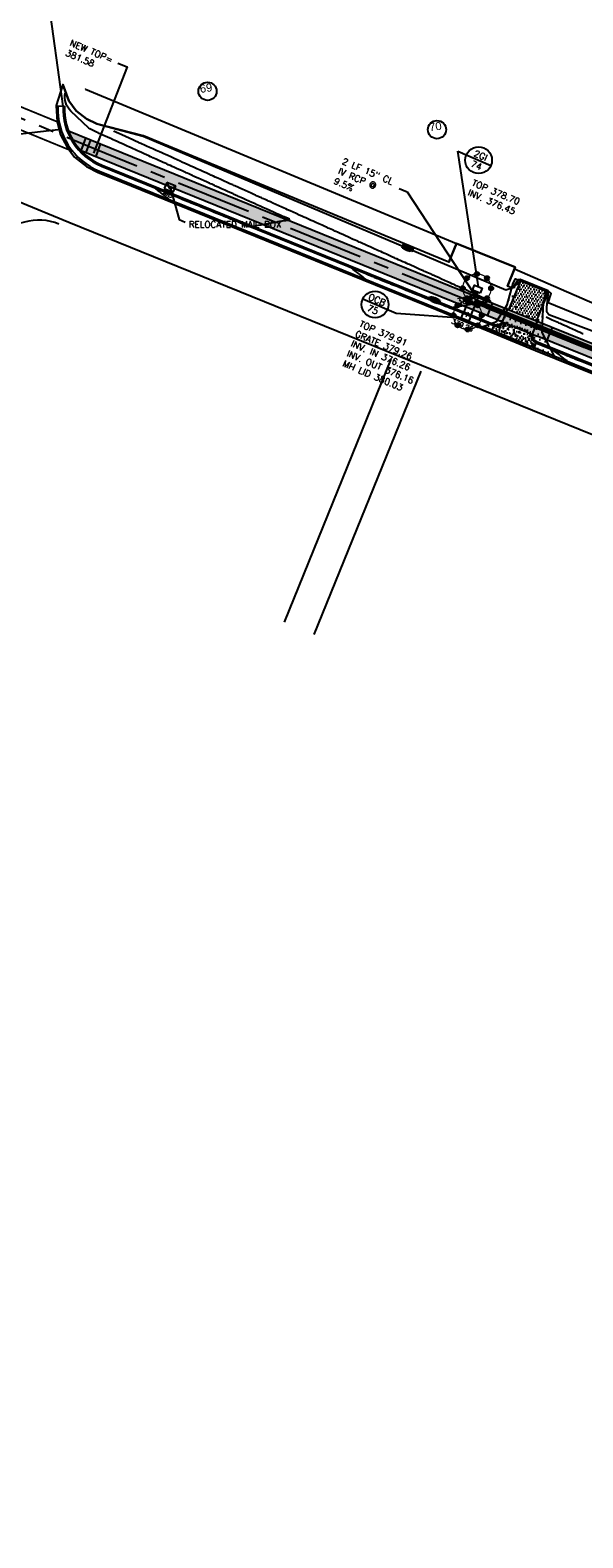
# Model space of a CAD drawing. Header units: feet. Extents: x 2087242 to 2092707, y 861919 to 865997.
# Tile 4 of 39: x 2089991 to 2090197, y 863752 to 864314. Entities that reach past the tile are written whole.
import ezdxf
from ezdxf.enums import TextEntityAlignment as Align

# ---------------------------------------------------------------- set-up
doc = ezdxf.new("R2010")
doc.units = ezdxf.units.FT
doc.header["$LTSCALE"] = 30
doc.header["$MEASUREMENT"] = 0
doc.linetypes.add('CENTER', pattern=[2, 1.25, -0.25, 0.25, -0.25])
doc.linetypes.add('HIDDEN', pattern=[0.375, 0.25, -0.125])
doc.layers.get('0').update_dxf_attribs({"color": 2})
for name, color, linetype in [('C-ANNO-LEGN', 2, 'Continuous'), ('C-ANNO-TEXT-STRM', 3, 'Continuous'), ('C-DEMO-HT', 4, 'Continuous'), ('C-DRIVEWAY', 1, 'Continuous'), ('C-DRIVEWAY-H', 1, 'Continuous'), ('C-EROS-IP', 52, 'Continuous'), ('C-EROS-SF', 2, 'SILT_FENCE'), ('C-GRADE-ESMT', 171, 'TCE'), ('C-MB-RELOCATED', 3, 'Continuous'), ('C-SPOT', 2, 'Continuous'), ('C-STRM-ESMT', 2, 'PDE'), ('C-STRM-PIPE', 1, 'HIDDEN'), ('C-STRM-STRC', 4, 'Continuous'), ('C-STRM-TEXT', 3, 'Continuous'), ('C-TOPO-MAJR-ORIG', 2, 'Continuous'), ('C-TOPO-MINR-ORIG', 1, 'Continuous'), ('C-TOPO-TXT', 2, 'Continuous'), ('GIS-CONC-DRIVEWAY', 252, 'Continuous'), ('GIS-PAINT', 252, 'Continuous'), ('LOD', 80, 'LOD'), ('P-APRONH', 62, 'Continuous'), ('P-BOC', 2, 'Continuous'), ('P-CL', 62, 'CENTER'), ('P-EOP', 2, 'Continuous'), ('P-FOC', 62, 'Continuous'), ('P-SW', 3, 'Continuous'), ('P-SW-H', 254, 'Continuous'), ('ZLEGEND', 2, 'Continuous')]:
    doc.layers.add(name, color=color, linetype=linetype)
doc.styles.add('ARIAL', font='arial.ttf', dxfattribs={"height": 0.08})
doc.styles.add('L100', font='simplex', dxfattribs={"height": 2})
doc.styles.add('L80', font='simplex.shx', dxfattribs={"height": 2.4})
doc.styles.add('LINE', font='simplex.shx', dxfattribs={"height": 0.9})
doc.styles.get("Standard").update_dxf_attribs({"font": 'simplex.shx'})
doc.linetypes.add('LOD', pattern='A,1,-0.4,["LOD",Standard,S=0.12,R=0,X=-0.375,Y=-0.06],0', length=1.4)
doc.linetypes.add('PDE', pattern='A,0.5,-0.2,["PDE",LINE,S=0.1,R=0,X=-0.1,Y=-0.05],-0.25', length=0.95)
doc.linetypes.add('SILT_FENCE', pattern='A,0.5,-0.2,["SF",LINE,S=0.1,R=0,X=-0.1,Y=-0.05],-0.2', length=0.9)
doc.linetypes.add('TCE', pattern='A,0.5,-0.2,["TCE",LINE,S=0.1,R=0,X=-0.1,Y=-0.05],-0.25', length=0.95)

# ---------------------------------------------------------------- blocks, each defined once
blk = doc.blocks.new('Stormip')
for points, const_width in [([(-0.45, 5.3, 1), (0.45, 5.3, 1)], 0.896), ([(-5.74, 0, 1), (-4.85, 0, 1)], 0.896), ([(-5.3, 0, 1), (5.3, 0, 1)], 0.448), ([(-4.19, 3.75, 1), (-3.3, 3.75, 1)], 0.896), ([(3.3, 3.75, 1), (4.19, 3.75, 1)], 0.896), ([(4.85, 0, 1), (5.74, 0, 1)], 0.896), ([(-4.19, -3.75, 1), (-3.3, -3.75, 1)], 0.896), ([(-0.45, -5.3, 1), (0.45, -5.3, 1)], 0.896), ([(3.3, -3.75, 1), (4.19, -3.75, 1)], 0.896)]:
    blk.add_lwpolyline(points, format="xyb", close=True, dxfattribs=dict(const_width=const_width))
for centre in [(0, 5.3), (-5.3, 0), (-3.75, 3.75), (3.75, 3.75), (5.3, 0), (-3.75, -3.75), (0, -5.3), (3.75, -3.75)]:
    blk.add_circle(centre, 0.795)

msp = doc.modelspace()

# ---------------------------------------------------------------- hatches: boundary and pattern name
at = {"layer": 'C-DEMO-HT'}
h = msp.add_hatch(dxfattribs=at)
h.set_pattern_fill('DOTS', color=3, scale=30, angle=223.4324, style=0)
h.set_pattern_definition([(223.43238035, (729.9066, -305.8034), (0.6082591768, -2.006128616), [0, -1.875])])
h.paths.add_polyline_path([(2090159.93, 864203.21), (2090162.22, 864204.05), (2090164.94, 864205.06), (2090168.89, 864211.29), (2090171.21, 864219.39), (2090172.08, 864221.06), (2090183.61, 864216.36), (2090182.4, 864212.03), (2090182.03, 864204.57), (2090181.85, 864200.98), (2090186.44, 864192.19)])
at = {"layer": 'C-DRIVEWAY-H'}
h = msp.add_hatch(dxfattribs=at)
h.set_pattern_fill('DOTS', color=256, scale=15, angle=53)
h.paths.add_polyline_path([(2090184.17, 864216.13), (2090173.99, 864220.29), (2090169.73, 864209.87), (2090179.91, 864205.71)])
at = {"layer": 'P-APRONH'}
h = msp.add_hatch(dxfattribs=at)
h.set_pattern_fill('AR-CONC', color=256, scale=0.4, angle=-22.1893)
h.set_pattern_definition([(27.81, (2090170.9091, 864200.3366), (2.56176, -1.31597), [0.3, -3.3]), (332.81, (2090170.909, 864200.3366), (0.6224, 2.99555), [0.24, -2.64]), (78.262, (2090171.1226, 864200.227), (3.1842, 1.6796), [0.25496, -2.8046]), (23.995, (2090171.2113, 864201.0774), (3.7028, -2.2253), [0.45, -4.95]), (74.446, (2090171.52, 864200.892), (4.9333, 2.196), [0.3824, -4.2069]), (328.995, (2090171.2113, 864201.0774), (4.9333, 2.196), [0.36, -3.96]), (358.81, (2090171.506, 864200.7411), (1.6026, -2.39294), [0.3, -3.3]), (303.81, (2090171.506, 864200.741), (1.99665, 2.3182), [0.24, -2.64]), (49.262, (2090171.6397, 864200.5417), (3.5992, -0.0747), [0.25496, -2.8046]), (15.311, (2090170.9091, 864200.3366), (0.54793, 1.21459), [0, -2.608, 0, -2.68, 0, -2.65]), (345.31, (2090170.9091, 864200.3366), (1.57017, 1.0634), [0, -1.528, 0, -2.548, 0, -1.01]), (305.311, (2090170.0832, 864200.6735), (1.94308, -0.88997), [0, -1, 0, -3.12, 0, -4.14]), (295.31, (2090169.7128, 864200.8246), (2.3112, -0.51024), [0, -1.3, 0, -2.072, 0, -2.94])])
h.paths.add_polyline_path([(2090178.02, 864201.08), (2090167.83, 864205.24, -0.414214), (2090163.92, 864203.59), (2090163.17, 864201.74), (2090178.91, 864195.32), (2090179.66, 864197.17, -0.414214)])
h.paths.add_polyline_path([(2090167.83, 864205.24), (2090167.37, 864205.43, -0.414214), (2090164.11, 864204.06), (2090163.92, 864203.59, 0.414214)])
h.paths.add_polyline_path([(2090178.48, 864200.89), (2090178.02, 864201.08, 0.414214), (2090179.66, 864197.17), (2090179.85, 864197.64, -0.414214)], flags=17)
at = {"layer": 'P-SW-H', "linetype": 'ByBlock'}
h = msp.add_hatch(color=256, dxfattribs=at)
h.dxf.hatch_style = 1
h.paths.add_polyline_path([(2090286.62, 864161.86), (2090260.68, 864172.39), (2090167.21, 864210.34), (2090005.3, 864276.08, 0.096805), (2090009.94, 864268.8), (2090165.33, 864205.71), (2090180.15, 864199.69), (2090258.8, 864167.76), (2090284.74, 864157.22), (2090296.78, 864152.34, -0.00131), (2090299.2, 864151.35), (2090442.62, 864092.24), (2090457.41, 864086.14), (2090512.63, 864063.39), (2090527.43, 864057.29), (2090603.65, 864025.88), (2090755.27, 863963.67), (2090770.07, 863957.59), (2090773.82, 863956.05), (2090775.72, 863960.67), (2090771.97, 863962.21), (2090757.2, 863968.29), (2090605.55, 864030.5), (2090529.33, 864061.91), (2090514.54, 864068.01), (2090459.32, 864090.77), (2090444.53, 864096.86), (2090301.1, 864155.97, 0.00131), (2090298.67, 864156.97)])

# ---------------------------------------------------------------- linework, layer by layer
at = {"layer": 'C-ANNO-LEGN'}
for centre in [(2090057.14, 864290.95), (2090142.73, 864276.66)]:
    msp.add_circle(centre, 3.39, dxfattribs=at)
at = {"layer": 'C-ANNO-TEXT-STRM'}
for p, q in [((2090150.46, 864268.58), (2090162.85, 864263.29)), ((2090158.16, 864218.06, 380), (2090150.46, 864268.58)), ((2090127.48, 864208.11), (2090115.02, 864213.39)), ((2090151.78, 864206.35, 380), (2090127.48, 864208.11))]:
    msp.add_line(p, q, dxfattribs=at)
for centre in [(2090158.25, 864265.25), (2090119.62, 864211.44)]:
    msp.add_circle(centre, 5, dxfattribs=at)
at = {"layer": 'C-DEMO-HT', "flags": 128}
msp.add_lwpolyline([(2090159.93, 864203.21), (2090162.22, 864204.05), (2090164.94, 864205.06), (2090168.89, 864211.29), (2090171.21, 864219.39), (2090172.08, 864221.06), (2090183.61, 864216.36), (2090182.4, 864212.03), (2090182.03, 864204.57), (2090181.85, 864200.98), (2090186.44, 864192.19)], close=True, dxfattribs=at)
at = {"layer": 'C-DRIVEWAY', "flags": 128}
msp.add_lwpolyline([(2090169.53, 864209.4), (2090173.99, 864220.29), (2090184.17, 864216.13), (2090179.73, 864205.26)], dxfattribs=at)
at = {"layer": 'C-EROS-SF'}
for p, q in [((2090017.78, 864263.45), (2090149.51, 864209.97)), ((2090179.85, 864197.64), (2090241.95, 864172.44))]:
    msp.add_line(p, q, dxfattribs=at)
at = {"layer": 'C-EROS-SF', "ltscale": 0.75, "flags": 128}
for points in [[(2090003.1, 864293.44), (2090005.44, 864287.41), (2090008.16, 864283.66), (2090012.01, 864280.73), (2090015.87, 864278.83), (2090033.16, 864274.19), (2090168.44, 864216.89), (2090171.1, 864217.75), (2090173.99, 864220.29)], [(2090184.17, 864216.13), (2090183.56, 864210.39), (2090183.59, 864209.01), (2090184.49, 864207.73), (2090250.07, 864183.08), (2090263.1, 864178.1), (2090267.45, 864182.34)]]:
    msp.add_lwpolyline(points, dxfattribs=at)
at = {"layer": 'C-GRADE-ESMT', "ltscale": 0.75, "elevation": 295, "flags": 128}
for points in [[(2090011.64, 864291.76), (2090011.64, 864291.76), (2090150.01, 864234.22)], [(2090171.64, 864224.77), (2090201.65, 864211.64), (2090254.13, 864189.35), (2090258.76, 864187.37)]]:
    msp.add_lwpolyline(points, dxfattribs=at)
at = {"layer": 'C-MB-RELOCATED'}
for p, q in [((2090041.92, 864256.91), (2090041.01, 864254.71)), ((2090041.01, 864254.71), (2090044.34, 864253.33)), ((2090045.25, 864255.54), (2090041.92, 864256.91)), ((2090041.92, 864256.91), (2090042.9, 864254.56)), ((2090042.9, 864254.56), (2090045.25, 864255.54)), ((2090044.34, 864253.33), (2090045.25, 864255.54))]:
    msp.add_line(p, q, dxfattribs=at)
for points in [[(2090003.27, 864285.41), (2089997.7, 864325.99), (2090000.97, 864324.65)], [(2090002.44, 864276.67), (2089983.94, 864274.54)], [(2090043.2, 864255.25), (2090046.52, 864243.08), (2090048.77, 864242.14)]]:
    msp.add_lwpolyline(points, dxfattribs=at)
at = {"layer": 'C-STRM-ESMT', "ltscale": 0.75, "flags": 128}
msp.add_lwpolyline([(2090147.15, 864227.25), (2090150, 864234.22), (2090150, 864234.22), (2090171.87, 864225.34), (2090169.01, 864218.29)], dxfattribs=at)
at = {"layer": 'C-STRM-PIPE', "color": 1, "linetype": 'Continuous'}
for p, q in [((2090156.07, 864214.59, 380), (2090156.83, 864216.44, 380)), ((2090157.23, 864214.12, 380), (2090157.98, 864215.97, 380)), ((2090247.26, 864175.27, 379), (2090157.24, 864211.82, 379)), ((2090247.73, 864176.43, 379), (2090157.71, 864212.98, 379))]:
    msp.add_line(p, q, dxfattribs=at)
at = {"layer": 'C-STRM-PIPE', "const_width": 1.25, "flags": 128}
for points, elevation in [([(2090156.65, 864214.35), (2090157.41, 864216.21)], 380), ([(2090247.5, 864175.85), (2090157.48, 864212.4)], 379)]:
    msp.add_lwpolyline(points, dxfattribs=dict(at, elevation=elevation))
at = {"layer": 'C-STRM-STRC'}
msp.add_line((2090156.91, 864211.01, 379), (2090154.13, 864212.14, 379), dxfattribs=at)
at = {"layer": 'C-STRM-STRC', "elevation": 379, "flags": 128}
msp.add_lwpolyline([(2090155.5, 864207.54), (2090158.04, 864213.79), (2090155.26, 864214.92), (2090152.72, 864208.67)], dxfattribs=at)
at = {"layer": 'C-STRM-STRC', "elevation": 380, "flags": 128}
for points in [[(2090158.79, 864215.64), (2090156.02, 864216.77), (2090156.77, 864218.62), (2090159.55, 864217.5)], [(2090154.56, 864205.22), (2090151.78, 864206.35), (2090152.72, 864208.67), (2090155.5, 864207.54)]]:
    msp.add_lwpolyline(points, close=True, dxfattribs=at)
at = {"layer": 'C-STRM-STRC'}
msp.add_circle((2090156.09, 864212.96), 1, dxfattribs=at)
at = {"layer": 'C-STRM-TEXT', "flags": 128}
for points in [[(2090023.71, 864301.46), (2090027.09, 864300.07), (2090014.63, 864267.81)], [(2090128.59, 864254.74), (2090131.62, 864253.44), (2090156.45, 864215.51)]]:
    msp.add_lwpolyline(points, dxfattribs=at)
at = {"layer": 'C-TOPO-MAJR-ORIG', "color": 2, "linetype": 'Continuous', "lineweight": -3, "elevation": 380}
msp.add_lwpolyline([(2090116.22, 864220.79), (2090116.19, 864220.81), (2090116.11, 864220.88), (2090115.92, 864221.03), (2090115.58, 864221.3), (2090115.08, 864221.7), (2090114.55, 864222.12), (2090114.09, 864222.49), (2090113.77, 864222.74), (2090113.4, 864223.02), (2090112.79, 864223.47), (2090112.1, 864223.99), (2090111.44, 864224.49), (2090111.05, 864224.83), (2090110.86, 864225), (2090110.81, 864225.08), (2090110.82, 864225.1), (2090110.83, 864225.1), (2090110.94, 864225.09), (2090111.24, 864224.99), (2090111.87, 864224.75), (2090112.92, 864224.33), (2090114.12, 864223.83), (2090115.33, 864223.32), (2090116.41, 864222.86), (2090117.21, 864222.52), (2090117.58, 864222.36), (2090117.92, 864222.22), (2090118.41, 864222.02), (2090118.9, 864221.82), (2090119.25, 864221.68), (2090119.55, 864221.56), (2090120.19, 864221.3), (2090121.04, 864220.96), (2090122.01, 864220.57), (2090122.99, 864220.17), (2090123.89, 864219.8), (2090124.6, 864219.52), (2090125.02, 864219.35), (2090125.45, 864219.17), (2090126.06, 864218.93), (2090126.77, 864218.64), (2090127.47, 864218.36), (2090128.08, 864218.11), (2090128.52, 864217.93), (2090128.98, 864217.75), (2090129.66, 864217.47), (2090130.45, 864217.15), (2090131.26, 864216.82), (2090131.96, 864216.54), (2090132.45, 864216.34), (2090132.95, 864216.14), (2090133.75, 864215.81), (2090134.73, 864215.42), (2090135.75, 864215), (2090136.69, 864214.62), (2090137.41, 864214.33), (2090137.79, 864214.18), (2090138.11, 864214.05), (2090138.58, 864213.86), (2090139.09, 864213.65), (2090139.56, 864213.46), (2090139.89, 864213.33), (2090140.3, 864213.16), (2090141.16, 864212.81), (2090142.31, 864212.35), (2090143.6, 864211.83), (2090144.87, 864211.31), (2090145.97, 864210.87), (2090146.75, 864210.55), (2090147.06, 864210.43), (2090147.19, 864210.37), (2090147.32, 864210.32), (2090147.51, 864210.24), (2090147.88, 864210.09), (2090148.25, 864209.95), (2090148.41, 864209.88), (2090148.44, 864209.95), (2090148.5, 864210.13), (2090148.6, 864210.34), (2090148.88, 864210.4), (2090149.61, 864210.53), (2090150.69, 864210.71), (2090152.01, 864210.93), (2090153.44, 864211.17), (2090154.88, 864211.41), (2090156.21, 864211.63), (2090157.34, 864211.82), (2090158.13, 864211.95), (2090158.49, 864212.01), (2090158.78, 864212.06), (2090159.21, 864212.13), (2090159.67, 864212.21), (2090160.09, 864212.28), (2090160.39, 864212.33), (2090160.75, 864212.37), (2090161.34, 864212.44), (2090161.97, 864212.53), (2090162.39, 864212.6), (2090162.61, 864212.66), (2090162.68, 864212.7), (2090162.69, 864212.71), (2090162.68, 864212.74), (2090162.61, 864212.8), (2090162.36, 864212.93), (2090161.86, 864213.16), (2090161.14, 864213.46), (2090160.5, 864213.71), (2090160.19, 864213.84), (2090159.95, 864213.95), (2090159.62, 864214.1), (2090159.38, 864214.2), (2090159.08, 864214.34), (2090158.37, 864214.66), (2090157.36, 864215.11), (2090156.16, 864215.65), (2090154.91, 864216.22), (2090153.7, 864216.76), (2090152.68, 864217.22), (2090151.94, 864217.55), (2090151.62, 864217.7), (2090151.33, 864217.82), (2090150.94, 864218), (2090150.54, 864218.18), (2090150.25, 864218.31), (2090149.94, 864218.45), (2090149.47, 864218.66), (2090148.98, 864218.88), (2090148.65, 864219.03), (2090148.33, 864219.17), (2090147.64, 864219.48), (2090146.69, 864219.91), (2090145.57, 864220.41), (2090144.39, 864220.94), (2090143.26, 864221.46), (2090142.26, 864221.9), (2090141.52, 864222.24), (2090141.13, 864222.41), (2090140.75, 864222.58), (2090140.21, 864222.82), (2090139.6, 864223.1), (2090138.98, 864223.38), (2090138.44, 864223.62), (2090138.07, 864223.79), (2090137.68, 864223.96), (2090137.01, 864224.27), (2090136.13, 864224.66), (2090135.14, 864225.1), (2090134.15, 864225.55), (2090133.23, 864225.97), (2090132.48, 864226.3), (2090132, 864226.52), (2090131.52, 864226.74), (2090130.84, 864227.04), (2090130.04, 864227.4), (2090129.2, 864227.78), (2090128.41, 864228.13), (2090127.74, 864228.43), (2090127.28, 864228.64), (2090126.83, 864228.85), (2090126.18, 864229.13), (2090125.43, 864229.47), (2090124.65, 864229.82), (2090123.91, 864230.16), (2090123.29, 864230.43), (2090122.88, 864230.62), (2090122.4, 864230.83), (2090121.73, 864231.14), (2090120.96, 864231.48), (2090120.19, 864231.83), (2090119.52, 864232.13), (2090119.05, 864232.34), (2090118.57, 864232.56), (2090117.8, 864232.9), (2090116.86, 864233.33), (2090115.86, 864233.78), (2090114.93, 864234.2), (2090114.19, 864234.53), (2090113.75, 864234.73), (2090113.36, 864234.9), (2090112.8, 864235.15), (2090112.16, 864235.44), (2090111.51, 864235.73), (2090110.96, 864235.98), (2090110.56, 864236.16), (2090110.16, 864236.34), (2090109.46, 864236.66), (2090108.55, 864237.06), (2090107.55, 864237.52), (2090106.55, 864237.97), (2090105.66, 864238.37), (2090104.98, 864238.67), (2090104.62, 864238.83), (2090104.24, 864239), (2090103.69, 864239.25), (2090103.09, 864239.52), (2090102.54, 864239.77), (2090102.15, 864239.94), (2090101.74, 864240.13), (2090100.93, 864240.49), (2090099.86, 864240.97), (2090098.66, 864241.51), (2090097.49, 864242.04), (2090096.48, 864242.49), (2090095.77, 864242.81), (2090095.5, 864242.94), (2090095.45, 864242.96), (2090095.4, 864242.98), (2090095.23, 864243.05), (2090095.02, 864243.15), (2090094.78, 864243.26), (2090094.29, 864243.48), (2090093.75, 864243.72), (2090093.38, 864243.89), (2090093.05, 864244.04), (2090092.34, 864244.36), (2090091.36, 864244.8), (2090090.23, 864245.31), (2090089.05, 864245.84), (2090087.94, 864246.34), (2090087.02, 864246.76), (2090086.38, 864247.05), (2090085.75, 864247.34), (2090084.84, 864247.75), (2090083.77, 864248.23), (2090082.63, 864248.75), (2090081.52, 864249.24), (2090080.56, 864249.68), (2090079.85, 864250), (2090079.49, 864250.16), (2090079.14, 864250.32), (2090078.63, 864250.55), (2090078.07, 864250.8), (2090077.58, 864251.02), (2090077.25, 864251.17), (2090076.96, 864251.3), (2090076.54, 864251.49), (2090076.08, 864251.7), (2090075.66, 864251.89), (2090075.37, 864252.02), (2090075.04, 864252.17), (2090074.35, 864252.48), (2090073.41, 864252.91), (2090072.31, 864253.4), (2090071.16, 864253.92), (2090070.06, 864254.42), (2090069.12, 864254.84), (2090068.45, 864255.15), (2090068.13, 864255.29), (2090067.8, 864255.44), (2090067.33, 864255.65), (2090066.86, 864255.86), (2090066.53, 864256.01), (2090066.21, 864256.16), (2090065.5, 864256.48), (2090064.51, 864256.92), (2090063.36, 864257.44), (2090062.15, 864257.99), (2090061, 864258.51), (2090060.02, 864258.95), (2090059.32, 864259.26), (2090059.01, 864259.4), (2090058.73, 864259.53), (2090058.34, 864259.71), (2090057.94, 864259.89), (2090057.67, 864260.01), (2090057.34, 864260.16), (2090056.61, 864260.49), (2090055.59, 864260.95), (2090054.39, 864261.49), (2090053.14, 864262.06), (2090051.94, 864262.6), (2090050.92, 864263.06), (2090050.2, 864263.38), (2090049.89, 864263.52), (2090049.66, 864263.63), (2090049.33, 864263.77), (2090049.01, 864263.92), (2090048.78, 864264.03), (2090048.5, 864264.15), (2090047.85, 864264.44), (2090046.93, 864264.86), (2090045.82, 864265.36), (2090044.63, 864265.9), (2090043.43, 864266.44), (2090042.33, 864266.94), (2090041.41, 864267.35), (2090040.77, 864267.64), (2090040.12, 864267.94), (2090039.17, 864268.36), (2090038.02, 864268.88), (2090036.77, 864269.44), (2090035.53, 864270.01), (2090034.38, 864270.53), (2090033.42, 864270.96), (2090032.75, 864271.26), (2090032.48, 864271.38), (2090032.23, 864271.5), (2090031.9, 864271.65), (2090031.65, 864271.76), (2090031.31, 864271.91), (2090030.49, 864272.28), (2090029.32, 864272.81), (2090027.95, 864273.43), (2090026.51, 864274.08), (2090025.15, 864274.69), (2090024.01, 864275.21), (2090023.22, 864275.57), (2090022.92, 864275.7), (2090022.87, 864275.73), (2090022.76, 864275.78), (2090022.62, 864275.84), (2090022.49, 864275.9), (2090022.26, 864276), (2090022.18, 864276.04)], dxfattribs=at)
at = {"layer": 'C-TOPO-MINR-ORIG', "elevation": 381, "flags": 128}
msp.add_lwpolyline([(2090042.86, 864250.57), (2090042.83, 864250.6), (2090042.74, 864250.67), (2090042.54, 864250.84), (2090042.17, 864251.13), (2090041.62, 864251.58), (2090041.05, 864252.05), (2090040.55, 864252.45), (2090040.22, 864252.72), (2090039.87, 864253), (2090039.34, 864253.39), (2090038.75, 864253.84), (2090038.2, 864254.28), (2090037.87, 864254.56), (2090037.72, 864254.71), (2090037.68, 864254.77), (2090037.68, 864254.79), (2090037.7, 864254.8), (2090037.79, 864254.78), (2090038.05, 864254.7), (2090038.6, 864254.49), (2090039.52, 864254.12), (2090040.57, 864253.68), (2090041.63, 864253.23), (2090042.58, 864252.83), (2090043.28, 864252.53), (2090043.61, 864252.39), (2090043.92, 864252.27), (2090044.36, 864252.09), (2090044.81, 864251.9), (2090045.12, 864251.78), (2090045.43, 864251.66), (2090046.07, 864251.4), (2090046.94, 864251.04), (2090047.93, 864250.64), (2090048.94, 864250.23), (2090049.85, 864249.86), (2090050.57, 864249.57), (2090050.99, 864249.4), (2090051.41, 864249.23), (2090052, 864248.99), (2090052.69, 864248.72), (2090053.38, 864248.44), (2090053.97, 864248.2), (2090054.39, 864248.03), (2090054.77, 864247.88), (2090055.32, 864247.65), (2090055.99, 864247.38), (2090056.7, 864247.09), (2090057.38, 864246.82), (2090057.96, 864246.58), (2090058.37, 864246.42), (2090058.86, 864246.22), (2090059.66, 864245.89), (2090060.63, 864245.5), (2090061.65, 864245.09), (2090062.57, 864244.71), (2090063.29, 864244.43), (2090063.66, 864244.27), (2090063.99, 864244.14), (2090064.45, 864243.96), (2090064.96, 864243.75), (2090065.42, 864243.56), (2090065.75, 864243.43), (2090066.16, 864243.26), (2090067.02, 864242.91), (2090068.18, 864242.45), (2090069.47, 864241.92), (2090070.75, 864241.41), (2090071.85, 864240.96), (2090072.63, 864240.64), (2090072.93, 864240.52), (2090073.03, 864240.48), (2090073.13, 864240.44), (2090073.34, 864240.36), (2090073.71, 864240.21), (2090073.9, 864240.13), (2090073.92, 864240.18), (2090073.95, 864240.28), (2090074.02, 864240.47), (2090074.09, 864240.59), (2090074.37, 864240.66), (2090075.08, 864240.79), (2090076.06, 864240.97), (2090077.17, 864241.18), (2090078.25, 864241.37), (2090079.15, 864241.53), (2090079.73, 864241.64), (2090080.23, 864241.73), (2090080.96, 864241.87), (2090081.8, 864242.03), (2090082.68, 864242.19), (2090083.49, 864242.34), (2090084.14, 864242.46), (2090084.54, 864242.53), (2090084.98, 864242.6), (2090085.63, 864242.7), (2090086.36, 864242.81), (2090087.05, 864242.93), (2090087.48, 864243.02), (2090087.69, 864243.08), (2090087.76, 864243.12), (2090087.77, 864243.13), (2090087.76, 864243.16), (2090087.69, 864243.22), (2090087.45, 864243.35), (2090086.99, 864243.57), (2090086.31, 864243.84), (2090085.74, 864244.07), (2090085.49, 864244.16), (2090085.37, 864244.22), (2090085.25, 864244.27), (2090085.13, 864244.33), (2090085.01, 864244.38), (2090084.74, 864244.5), (2090084.03, 864244.82), (2090082.99, 864245.29), (2090081.73, 864245.86), (2090080.37, 864246.48), (2090079.01, 864247.09), (2090077.78, 864247.64), (2090076.78, 864248.09), (2090076.13, 864248.39), (2090075.53, 864248.66), (2090074.68, 864249.04), (2090073.66, 864249.5), (2090072.55, 864250), (2090071.44, 864250.5), (2090070.41, 864250.97), (2090069.55, 864251.36), (2090068.93, 864251.64), (2090068.64, 864251.77), (2090068.3, 864251.92), (2090067.82, 864252.14), (2090067.34, 864252.36), (2090067, 864252.51), (2090066.64, 864252.67), (2090065.86, 864253.02), (2090064.8, 864253.5), (2090063.59, 864254.05), (2090062.39, 864254.59), (2090061.31, 864255.08), (2090060.5, 864255.44), (2090060.11, 864255.62), (2090059.76, 864255.78), (2090059.27, 864256), (2090058.72, 864256.25), (2090058.23, 864256.47), (2090057.88, 864256.63), (2090057.52, 864256.79), (2090056.79, 864257.12), (2090055.82, 864257.56), (2090054.73, 864258.05), (2090053.64, 864258.54), (2090052.66, 864258.98), (2090051.91, 864259.32), (2090051.51, 864259.5), (2090051.17, 864259.65), (2090050.69, 864259.87), (2090050.14, 864260.12), (2090049.58, 864260.37), (2090049.1, 864260.59), (2090048.76, 864260.74), (2090048.39, 864260.91), (2090047.72, 864261.22), (2090046.83, 864261.61), (2090045.85, 864262.06), (2090044.86, 864262.51), (2090043.96, 864262.91), (2090043.27, 864263.22), (2090042.87, 864263.4), (2090042.47, 864263.58), (2090041.9, 864263.84), (2090041.26, 864264.13), (2090040.61, 864264.43), (2090040.04, 864264.68), (2090039.64, 864264.86), (2090039.24, 864265.04), (2090038.65, 864265.31), (2090037.98, 864265.61), (2090037.3, 864265.92), (2090036.71, 864266.18), (2090036.3, 864266.37), (2090035.91, 864266.55), (2090035.24, 864266.85), (2090034.39, 864267.23), (2090033.45, 864267.66), (2090032.5, 864268.09), (2090031.63, 864268.48), (2090030.94, 864268.79), (2090030.52, 864268.98), (2090030.04, 864269.19), (2090029.36, 864269.5), (2090028.58, 864269.86), (2090027.79, 864270.21), (2090027.11, 864270.52), (2090026.63, 864270.73), (2090026.14, 864270.95), (2090025.36, 864271.31), (2090024.41, 864271.74), (2090023.44, 864272.18), (2090022.58, 864272.57), (2090021.96, 864272.85), (2090021.72, 864272.95), (2090021.66, 864272.98), (2090021.6, 864273.01), (2090021.54, 864273.04), (2090021.47, 864273.07), (2090021.25, 864273.17), (2090020.67, 864273.43), (2090019.86, 864273.81), (2090018.94, 864274.23), (2090018.04, 864274.64), (2090017.27, 864275), (2090016.76, 864275.23), (2090016.32, 864275.43), (2090015.69, 864275.72), (2090014.96, 864276.06), (2090013.66, 864276.65, -0.081959), (2090012.85, 864277.2), (2090006.16, 864283.53, -0.259147), (2090004.03, 864290.26, 1.242877)], format="xyb", dxfattribs=at)
at = {"layer": 'C-TOPO-MINR-ORIG', "color": 1, "linetype": 'Continuous', "lineweight": -3, "elevation": 379}
for points in [[(2090197.23, 864200.44), (2090197.01, 864200.55), (2090196.81, 864200.64), (2090196.64, 864200.73), (2090196.52, 864200.78), (2090196.41, 864200.84), (2090196.14, 864200.96), (2090195.44, 864201.27), (2090194.46, 864201.72), (2090193.32, 864202.23), (2090192.17, 864202.74), (2090191.14, 864203.21), (2090190.36, 864203.56), (2090189.98, 864203.73), (2090189.66, 864203.87), (2090189.19, 864204.08), (2090188.68, 864204.31), (2090188.21, 864204.52), (2090187.89, 864204.67), (2090187.51, 864204.84), (2090186.92, 864205.11), (2090186.27, 864205.4), (2090185.72, 864205.65), (2090185.41, 864205.78), (2090183.5, 864206.69)], [(2090191.38, 864190.27), (2090191.35, 864190.3), (2090191.24, 864190.38), (2090191.02, 864190.56), (2090190.6, 864190.89), (2090189.98, 864191.39), (2090189.35, 864191.89), (2090188.8, 864192.33), (2090188.45, 864192.61), (2090188.11, 864192.87), (2090187.6, 864193.25), (2090187.02, 864193.68), (2090186.48, 864194.09), (2090186.16, 864194.36), (2090186.01, 864194.51), (2090185.97, 864194.57), (2090185.97, 864194.58), (2090185.99, 864194.59), (2090186.07, 864194.57), (2090186.32, 864194.49), (2090186.84, 864194.3), (2090187.69, 864193.96), (2090188.67, 864193.55), (2090189.66, 864193.13), (2090190.54, 864192.76), (2090191.19, 864192.48), (2090191.49, 864192.35), (2090191.77, 864192.24), (2090192.17, 864192.07), (2090192.55, 864191.92), (2090192.75, 864191.84), (2090192.92, 864191.77), (2090193.13, 864191.69), (2090193.25, 864191.64), (2090193.31, 864191.61), (2090193.37, 864191.59), (2090193.62, 864191.49), (2090194.28, 864191.22), (2090195.19, 864190.85), (2090196.22, 864190.44), (2090197.22, 864190.03)]]:
    msp.add_lwpolyline(points, dxfattribs=at)
at = {"layer": 'GIS-CONC-DRIVEWAY'}
for p, q in [((2090085.84, 864092.95), (2090125.66, 864191.11)), ((2090096.96, 864088.44), (2090136.78, 864186.6))]:
    msp.add_line(p, q, dxfattribs=at)
msp.add_arc((2089994.16, 864222.9), 20, 67.8451, 142.7141, dxfattribs=at)
at = {"layer": 'GIS-PAINT'}
for p, q in [((2090005.36, 864242.07), (2089924.85, 864275.14)), ((2090312.81, 864117.34), (2090005.36, 864242.07))]:
    msp.add_line(p, q, dxfattribs=at)
at = {"layer": 'LOD', "linetype": 'LOD', "flags": 128}
msp.add_lwpolyline([(2090000.71, 864285.65), (2090000.99, 864279.6), (2090002.31, 864274.71), (2090004.72, 864270.16), (2090007.53, 864266.38), (2090011.95, 864262.89), (2090016.33, 864260.61), (2090028.76, 864255.64), (2090053.82, 864245.5), (2090078.96, 864235.29), (2090142.86, 864209.49), (2090179.5, 864194.25), (2090239.33, 864170.23), (2090243.84, 864167.51), (2090247.43, 864166.17), (2090252.1, 864165.14), (2090332.37, 864132.3), (2090337.02, 864129.61), (2090340.32, 864128.38), (2090346.26, 864126.7), (2090389.89, 864108.51), (2090425.91, 864093.64), (2090429.08, 864091.39), (2090432.25, 864090.13), (2090436.97, 864089.35), (2090495.76, 864064.78), (2090502.26, 864060.85), (2090533.9, 864048.12), (2090537.94, 864047.68), (2090596.56, 864023.48), (2090598.21, 864022.08), (2090603.28, 864020.12), (2090606.95, 864019.33), (2090663.14, 863996.06), (2090665.01, 863994.5), (2090668.66, 863992.98), (2090671.15, 863992.98), (2090746.02, 863962.14), (2090747.84, 863960.67), (2090752.86, 863958.72), (2090756.16, 863958.2), (2090838.23, 863924.02), (2090842.29, 863933.86), (2090845.54, 863941.75), (2090781.71, 863970.04), (2090775.42, 863972.83), (2090774.68, 863974.5), (2090763.87, 863979.07), (2090761.72, 863979.04), (2090734.32, 863990.71), (2090730.6, 863987.31), (2090690.47, 864003.63), (2090662.15, 864014.97), (2090610.57, 864035.87), (2090610.53, 864038.77), (2090599.85, 864043.39), (2090594.08, 864045.83), (2090565.16, 864058.28), (2090556.88, 864061.4), (2090545.81, 864065.37), (2090536.46, 864068.78), (2090533.44, 864069.86), (2090532.56, 864070.41), (2090532.11, 864071.37), (2090531.94, 864073.79), (2090520.96, 864078.29), (2090517.68, 864077.33), (2090516.19, 864077.25), (2090482.67, 864087.19), (2090462.99, 864094.48), (2090462.14, 864096.32), (2090461.71, 864103), (2090451.15, 864107.36), (2090447.83, 864103.47), (2090446.55, 864102.91), (2090434.23, 864108.92), (2090426.73, 864109.95), (2090355.24, 864141.22), (2090341.41, 864147.16), (2090336.37, 864145.07), (2090288.84, 864164.81), (2090288.49, 864167.13), (2090290.33, 864173.09), (2090288.9, 864174.04), (2090267.27, 864182.86), (2090265.3, 864183.12), (2090263.65, 864179.57), (2090184.23, 864212.06), (2090185.34, 864215.52), (2090184.27, 864216.51), (2090173.82, 864220.7), (2090173.01, 864220.59), (2090171.03, 864217.82), (2090170.54, 864217.67), (2090169.01, 864218.29), (2090171.87, 864225.34), (2090150.01, 864234.22), (2090147.15, 864227.25), (2090033.21, 864274.31), (2090015.87, 864278.83), (2090012.01, 864280.73), (2090008.16, 864283.66), (2090005.44, 864287.41), (2090003.1, 864293.44)], close=True, dxfattribs=at)
at = {"layer": 'P-BOC'}
for p, q in [((2090017.78, 864263.45), (2090151.33, 864209.23)), ((2090151.33, 864209.23), (2090156.89, 864206.97)), ((2090156.89, 864206.97), (2090164.11, 864204.04))]:
    msp.add_line(p, q, dxfattribs=at)
at = {"layer": 'P-BOC', "flags": 128}
msp.add_lwpolyline([(2090179.86, 864197.65), (2090244.13, 864171.55)], dxfattribs=at)
at = {"layer": 'P-BOC'}
for centre, radius, start, end in [((2090026.24, 864284.3), 22.5, 177.2283, 247.9026), ((2090165.06, 864206.37), 2.5, 247.8107, 326.0745), ((2090180.8, 864199.95), 2.5, 169.0926, 247.8107)]:
    msp.add_arc(centre, radius, start, end, dxfattribs=at)
at = {"layer": 'P-CL', "ltscale": 0.75, "flags": 128}
msp.add_lwpolyline([(2092631.54, 863306.03), (2092533.26, 863348.01), (2092492.43, 863364.99), (2092385.25, 863402.38, 0.012545), (2092337.48, 863417.71), (2091946.02, 863532.59), (2091853.26, 863558.24, -0.007212), (2091825.7, 863566.29), (2091812.54, 863570.34, -0.010814), (2091771.78, 863583.87, -0.065276), (2091748.63, 863595.69), (2091729.31, 863608.98), (2091722.87, 863615.09), (2091721.84, 863617.23), (2091704.43, 863608.39), (2091627.28, 863630.21), (2091625.19, 863636.61, -0.172673), (2091583.55, 863637.7), (2091522.63, 863661.03, 0.031059), (2091493.02, 863670.31), (2091457.37, 863679.1, -0.037127), (2091422.13, 863690.61), (2091367.96, 863712.88, -0.153261), (2091356.68, 863722.27, 0.153456), (2091354.37, 863724.19), (2091288.98, 863751.01, 0.017183), (2091282.54, 863753.4), (2091238.07, 863768.16, -0.017377), (2091231.55, 863770.58), (2090754.74, 863966.6), (2090604.6, 864028.19), (2090300.15, 864153.66, 0.00131), (2090297.72, 864154.65), (2090018.84, 864267.88), (2089563.85, 864455.94, -0.006919), (2089551.14, 864461.4), (2089476.4, 864494.74), (2089433.12, 864514.71, -0.02638), (2089201.72, 864639.44), (2089154.06, 864668.47, -0.007599), (2089141.2, 864676.57), (2089039.73, 864742.69), (2088810.16, 864898.75, -0.011223), (2088791.89, 864911.78), (2088660.93, 865009.67), (2088503.33, 865131.36), (2088410.65, 865203.56), (2088044.19, 865491), (2088044.19, 865491), (2087920.3, 865588.17), (2087916.92, 865590.79, 0.028189), (2087638.59, 865782.55), (2087572.4, 865824.58, 0.01292), (2087435.88, 865898.27), (2087241.63, 865996.74)], format="xyb", dxfattribs=at)
at = {"layer": 'P-EOP'}
for p, q in [((2090001.27, 864285.51), (2090003.77, 864285.39)), ((2090016.84, 864261.14), (2090295.09, 864148.17)), ((2090164.11, 864204.06), (2090163.17, 864201.74)), ((2090179.85, 864197.64), (2090178.91, 864195.32))]:
    msp.add_line(p, q, dxfattribs=at)
msp.add_arc((2090026.24, 864284.3), 25, 177.2283, 247.9026, dxfattribs=at)
at = {"layer": 'P-FOC'}
for p, q in [((2090016.84, 864261.14), (2090295.09, 864148.17)), ((2090017.59, 864262.99), (2090151.15, 864208.77)), ((2090151.15, 864208.77), (2090156.71, 864206.51)), ((2090156.71, 864206.51), (2090163.92, 864203.58)), ((2090179.67, 864197.19), (2090243.94, 864171.09))]:
    msp.add_line(p, q, dxfattribs=at)
for centre, radius, start, end in [((2090026.24, 864284.3), 23, 177.2283, 247.9028), ((2090165.06, 864206.37), 3, 247.8107, 328.0675), ((2090180.8, 864199.95), 3, 167.2093, 247.8107)]:
    msp.add_arc(centre, radius, start, end, dxfattribs=at)
at = {"layer": 'P-SW'}
for p, q in [((2090167.21, 864210.34), (2090005.3, 864276.08)), ((2090009.94, 864268.8), (2090011.69, 864273.48)), ((2090011.81, 864268.1), (2090013.56, 864272.78)), ((2090015.56, 864266.7), (2090017.25, 864271.23)), ((2090161.57, 864207.23), (2090163.45, 864211.87)), ((2090167.13, 864204.98), (2090169.01, 864209.61)), ((2090262.95, 864171.47), (2090167.21, 864210.34)), ((2090165.33, 864205.71), (2090180.15, 864199.69)), ((2090178.34, 864200.42), (2090180.22, 864205.06)), ((2090183.9, 864198.17), (2090185.78, 864202.8))]:
    msp.add_line(p, q, dxfattribs=at)
at = {"layer": 'P-SW', "ltscale": 0.75}
for p, q in [((2090165.33, 864205.71), (2090009.94, 864268.8)), ((2090261.07, 864166.83), (2090180.15, 864199.69))]:
    msp.add_line(p, q, dxfattribs=at)
at = {"layer": 'P-SW', "const_width": 0.666, "flags": 128}
for points in [[(2089948.59, 864292.45), (2090006.82, 864268.56)], [(2089959.98, 864296.42), (2090001.75, 864279.29)]]:
    msp.add_lwpolyline(points, dxfattribs=at)
at = {"layer": 'ZLEGEND', "color": 1}
for p, q in [((2090129.49, 864233.65), (2090129.26, 864233.07)), ((2090130.12, 864233.89), (2090129.57, 864232.47)), ((2090130.66, 864233.9), (2090129.95, 864232.09)), ((2090131.17, 864233.84), (2090130.37, 864231.79)), ((2090131.66, 864233.72), (2090130.82, 864231.55)), ((2090132.14, 864233.56), (2090131.27, 864231.35)), ((2090132.59, 864233.35), (2090131.75, 864231.19)), ((2090133.03, 864233.1), (2090132.24, 864231.08)), ((2090133.45, 864232.79), (2090132.76, 864231.03)), ((2090133.83, 864232.39), (2090133.31, 864231.06)), ((2090134.07, 864231.63), (2090134, 864231.46)), ((2090139.68, 864214.35), (2090139.43, 864213.77)), ((2090140.31, 864214.56), (2090139.72, 864213.16)), ((2090140.86, 864214.56), (2090140.09, 864212.77)), ((2090141.37, 864214.48), (2090140.5, 864212.46)), ((2090141.85, 864214.35), (2090140.94, 864212.2)), ((2090142.32, 864214.17), (2090141.39, 864211.99)), ((2090142.77, 864213.95), (2090141.86, 864211.82)), ((2090143.2, 864213.69), (2090142.35, 864211.69)), ((2090143.61, 864213.36), (2090142.86, 864211.62)), ((2090143.97, 864212.95), (2090143.42, 864211.64)), ((2090144.19, 864212.18), (2090144.12, 864212.02))]:
    msp.add_line(p, q, dxfattribs=at)

# ---------------------------------------------------------------- block references
at = {"layer": 'C-EROS-IP'}
for p in [(2090157.64, 864217.52), (2090154.16, 864207.42)]:
    msp.add_blockref('Stormip', p, dxfattribs=at)

# ---------------------------------------------------------------- texts
at = {"layer": 'C-ANNO-LEGN', "style": 'ARIAL'}
for s, p in [('69', (2090056.56, 864292.15)), ('70', (2090142.13, 864277.8))]:
    msp.add_text(s, height=3, rotation=8.6308, dxfattribs=at).set_placement(p, align=Align.MIDDLE_CENTER)
at = {"layer": 'C-ANNO-TEXT-STRM', "char_height": 2.4, "width": 38.2973, "style": 'L100'}
for s, insert, attachment_point, rotation in [('2GI\\P74', (2090158.22, 864265.16), 5, 336.8844), ('TOP 378.70\\PINV. 376.45', (2090156.44, 864258.13), 1, 337), ('OCB\\P75', (2090119.59, 864211.35), 5, 337.0289), ('TOP 379.91\\PGRATE 379.26\\PINV. IN 376.26\\PINV. OUT 376.16\\PMH LID 380.03', (2090114.43, 864205.48), 1, 337.0289)]:
    msp.add_mtext(s, dxfattribs=dict(at, insert=insert, attachment_point=attachment_point, rotation=rotation))
at = {"layer": 'C-MB-RELOCATED', "style": 'L80', "oblique": 360}
msp.add_text('MB', height=2, rotation=336.6395, dxfattribs=at).set_placement((2090040.24, 864252.56, -34.87))
at = {"layer": 'C-MB-RELOCATED', "insert": (2090050.11, 864242.49), "char_height": 2.4, "width": 34.0415, "attachment_point": 1, "style": 'L80'}
msp.add_mtext('RELOCATED MAIL BOX', dxfattribs=at)
at = {"layer": 'C-SPOT', "style": 'L100'}
msp.add_text('379.26', height=1.8, rotation=337.9193, dxfattribs=at).set_placement((2090147.96, 864204.49, 380))
at = {"layer": 'C-SPOT', "insert": (2090153.99, 864207.8, 380), "char_height": 2.4, "width": 47.8716, "attachment_point": 5, "rotation": 337.9193, "style": 'L100'}
msp.add_mtext('+', dxfattribs=at)
at = {"layer": 'C-STRM-TEXT', "char_height": 2.4, "attachment_point": 1, "rotation": 337, "style": 'L80'}
for s, insert, width in [('NEW TOP=\\P381.58', (2090006.41, 864310.26), 25.5494), ('2 LF 15" CL IV RCP @ 9.5%', (2090108.07, 864266.17, -382), 24.0132)]:
    msp.add_mtext(s, dxfattribs=dict(at, insert=insert, width=width))
at = {"layer": 'C-TOPO-TXT', "style": 'L80'}
msp.add_text('380', height=2.4, rotation=9.7618, dxfattribs=at).set_placement((2090153.27, 864211.78), align=Align.CENTER)

doc.saveas('drawing.dxf')
